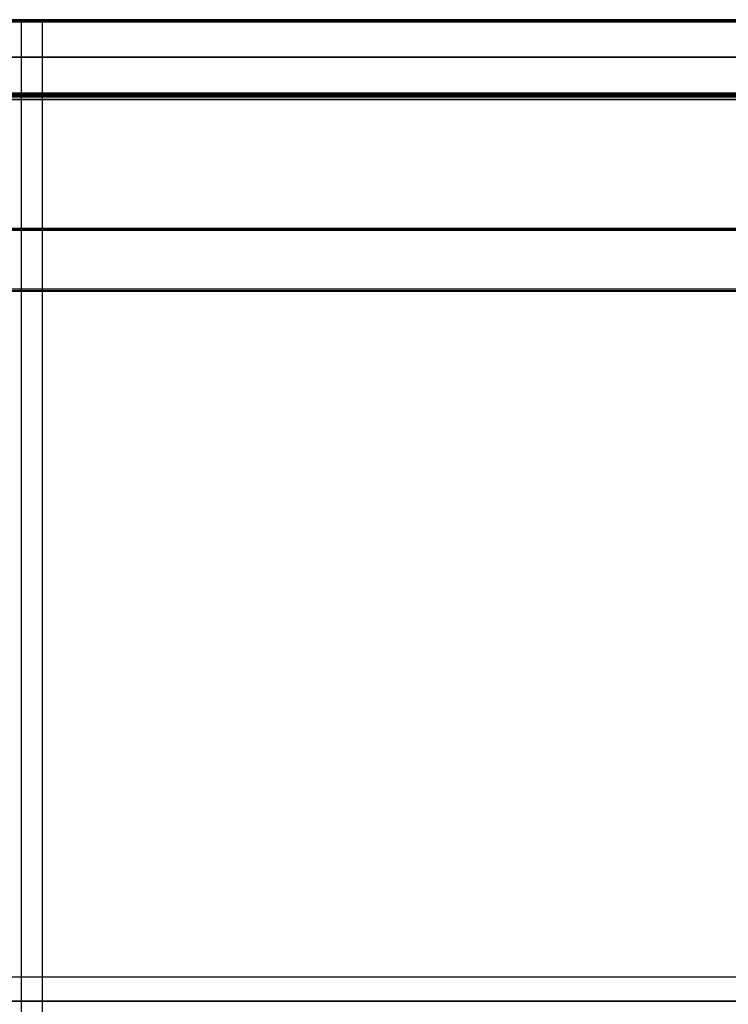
# Model space of a CAD drawing. Header units: millimetres. Extents: x 7375 to 8710, y 0 to 470.
# Tile 12 of 15: x 8370 to 8540, y 234 to 470. Entities that reach past the tile are written whole.
import ezdxf

# ---------------------------------------------------------------- set-up
doc = ezdxf.new("R2010")
doc.units = ezdxf.units.MM
doc.layers.add('ripiani', color=18, linetype='Continuous', true_color=0x4c0000)
doc.layers.add('struttura', color=18, linetype='Continuous', true_color=0x4c0000)

msp = doc.modelspace()

# ---------------------------------------------------------------- linework, layer by layer
at = {"layer": 'ripiani'}
for p, q in [((8680.42, 450.86, 443.5), (8052.83, 450.86, 443.5)), ((8052.83, 240.86, 439.5), (8680.42, 240.86, 439.5)), ((8052.83, 240.86, 447.5), (8680.42, 240.86, 447.5))]:
    msp.add_line(p, q, dxfattribs=at)
for points in [[(8680.42, 450.86, 439.5), (8366.63, 450.86, 439.5), (8052.83, 450.86, 439.5)], [(8052.83, 450.86, 447.5), (8366.63, 450.86, 447.5), (8680.42, 450.86, 447.5)]]:
    msp.add_open_spline(points, degree=2, dxfattribs=at)
at = {"layer": 'struttura'}
for p, q in [((8699.11, 470, 410), (8042.15, 470, 410)), ((8709.15, 470, 745), (8042.15, 470, 745)), ((8709.15, 470, 75), (8042.15, 470, 75)), ((8370.63, 470, 80.5), (8370.63, 470, 739.5)), ((8370.63, 452.5, 740), (8370.63, 469.5, 740)), ((8370.63, 452.5, 80), (8370.63, 469.5, 80)), ((8375.65, 470, 740.5), (8375.65, 470, 749.5)), ((8375.65, 470, 70.5), (8375.65, 470, 79.5)), ((8375.65, 0.5, 750), (8375.65, 469.5, 750)), ((8375.65, 0.5, 740), (8375.65, 469.5, 740)), ((8375.65, 0.5, 80), (8375.65, 469.5, 80)), ((8375.65, 0.5, 70), (8375.65, 469.5, 70)), ((8699.11, 461, 740), (8042.15, 461, 740)), ((8042.15, 461, 80), (8699.11, 461, 80)), ((8699.11, 452, 410), (8042.15, 452, 410)), ((8681.04, 452, 89), (8042.15, 452, 89)), ((8699.11, 452, 731), (8042.15, 452, 731)), ((8370.63, 452, 739.5), (8370.63, 452, 80.5)), ((8370.63, 452, 722.5), (8370.63, 452, 739.5)), ((8370.63, 15.5, 740), (8370.63, 451.5, 740)), ((8370.63, 15.5, 722), (8370.63, 451.5, 722)), ((8658.95, 420, 40), (8042.15, 420, 40)), ((8643.88, 405, 40), (8042.15, 405, 40)), ((8709.15, 235, 750), (8042.15, 235, 750)), ((8042.15, 235, 740), (8709.15, 235, 740)), ((8709.15, 235, 80), (8042.15, 235, 80)), ((8042.15, 235, 70), (8709.15, 235, 70))]:
    msp.add_line(p, q, dxfattribs=at)
for points in [[(8042.15, 470, 739.5), (8370.63, 470, 739.5), (8699.11, 470, 739.5)], [(8699.11, 470, 80.5), (8370.63, 470, 80.5), (8042.15, 470, 80.5)], [(8042.15, 470, 749.5), (8375.65, 470, 749.5), (8709.15, 470, 749.5)], [(8709.15, 470, 740.5), (8375.65, 470, 740.5), (8042.15, 470, 740.5)], [(8709.15, 470, 70.5), (8375.65, 470, 70.5), (8042.15, 470, 70.5)], [(8709.15, 470, 79.5), (8375.65, 470, 79.5), (8042.15, 470, 79.5)], [(8699.11, 469.85, 80.15), (8370.63, 469.85, 80.15), (8042.15, 469.85, 80.15)], [(8042.15, 469.85, 739.85), (8370.63, 469.85, 739.85), (8699.11, 469.85, 739.85)], [(8709.15, 469.85, 740.15), (8375.65, 469.85, 740.15), (8042.15, 469.85, 740.15)], [(8042.15, 469.85, 749.85), (8375.65, 469.85, 749.85), (8709.15, 469.85, 749.85)], [(8709.15, 469.85, 70.15), (8375.65, 469.85, 70.15), (8042.15, 469.85, 70.15)], [(8042.15, 469.85, 79.85), (8375.65, 469.85, 79.85), (8709.15, 469.85, 79.85)], [(8042.15, 469.5, 80), (8370.63, 469.5, 80), (8699.11, 469.5, 80)], [(8042.15, 469.5, 740), (8370.63, 469.5, 740), (8699.11, 469.5, 740)], [(8709.15, 469.5, 740), (8375.65, 469.5, 740), (8042.15, 469.5, 740)], [(8042.15, 469.5, 750), (8375.65, 469.5, 750), (8709.15, 469.5, 750)], [(8709.15, 469.5, 80), (8375.65, 469.5, 80), (8042.15, 469.5, 80)], [(8709.15, 469.5, 70), (8375.65, 469.5, 70), (8042.15, 469.5, 70)], [(8042.15, 452.5, 740), (8370.63, 452.5, 740), (8699.11, 452.5, 740)], [(8042.15, 452.5, 80), (8370.63, 452.5, 80), (8699.11, 452.5, 80)], [(8699.11, 452.15, 80.15), (8370.63, 452.15, 80.15), (8042.15, 452.15, 80.15)], [(8042.15, 452.15, 739.85), (8370.63, 452.15, 739.85), (8699.11, 452.15, 739.85)], [(8699.11, 452, 739.5), (8370.63, 452, 739.5), (8042.15, 452, 739.5)], [(8699.11, 452, 80.5), (8370.63, 452, 80.5), (8042.15, 452, 80.5)], [(8681.04, 452, 97.5), (8361.6, 452, 97.5), (8042.15, 452, 97.5)], [(8042.15, 452, 80.5), (8361.6, 452, 80.5), (8681.04, 452, 80.5)], [(8699.11, 452, 722.5), (8370.63, 452, 722.5), (8042.15, 452, 722.5)], [(8699.11, 452, 739.5), (8370.63, 452, 739.5), (8042.15, 452, 739.5)], [(8042.15, 451.85, 97.85), (8361.6, 451.85, 97.85), (8681.04, 451.85, 97.85)], [(8681.04, 451.85, 80.15), (8361.6, 451.85, 80.15), (8042.15, 451.85, 80.15)], [(8699.11, 451.85, 722.15), (8370.63, 451.85, 722.15), (8042.15, 451.85, 722.15)], [(8042.15, 451.85, 739.85), (8370.63, 451.85, 739.85), (8699.11, 451.85, 739.85)], [(8042.15, 451.5, 98), (8361.6, 451.5, 98), (8681.04, 451.5, 98)], [(8681.04, 451.5, 80), (8361.6, 451.5, 80), (8042.15, 451.5, 80)], [(8699.11, 451.5, 740), (8370.63, 451.5, 740), (8042.15, 451.5, 740)], [(8699.11, 451.5, 722), (8370.63, 451.5, 722), (8042.15, 451.5, 722)], [(8042.15, 420, 69.5), (8350.55, 420, 69.5), (8658.95, 420, 69.5)], [(8658.95, 420, 10.5), (8350.55, 420, 10.5), (8042.15, 420, 10.5)], [(8042.15, 419.85, 10.15), (8350.55, 419.85, 10.15), (8658.95, 419.85, 10.15)], [(8042.15, 419.85, 69.85), (8350.55, 419.85, 69.85), (8658.95, 419.85, 69.85)], [(8658.95, 419.5, 70), (8350.55, 419.5, 70), (8042.15, 419.5, 70)], [(8658.95, 419.5, 10), (8350.55, 419.5, 10), (8042.15, 419.5, 10)], [(8643.88, 405.5, 10), (8343.02, 405.5, 10), (8042.15, 405.5, 10)], [(8643.88, 405.5, 70), (8343.02, 405.5, 70), (8042.15, 405.5, 70)], [(8042.15, 405.15, 10.15), (8343.02, 405.15, 10.15), (8643.88, 405.15, 10.15)], [(8042.15, 405.15, 69.85), (8343.02, 405.15, 69.85), (8643.88, 405.15, 69.85)], [(8042.15, 405, 10.5), (8343.02, 405, 10.5), (8643.88, 405, 10.5)], [(8042.15, 405, 69.5), (8343.02, 405, 69.5), (8643.88, 405, 69.5)]]:
    msp.add_open_spline(points, degree=2, dxfattribs=at)
at = {"layer": 'struttura', "extrusion": (-1, -1.75776e-24, -3.63798e-12)}
msp.add_rational_spline([(8370.63, 470, 80.5), (8370.63, 470, 80), (8370.63, 469.5, 80)], [1, 0.707106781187, 1], degree=2, dxfattribs=at)
at = {"layer": 'struttura', "extrusion": (-1, 7.27596e-11, 7.27596e-11)}
msp.add_rational_spline([(8370.63, 470, 739.5), (8370.63, 470, 740), (8370.63, 469.5, 740)], [1, 0.707106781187, 1], degree=2, dxfattribs=at)
at = {"layer": 'struttura', "extrusion": (1, -6.91216e-11, 6.54836e-11)}
msp.add_rational_spline([(8375.65, 470, 740.5), (8375.65, 470, 740), (8375.65, 469.5, 740)], [1, 0.707106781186, 1], degree=2, dxfattribs=at)
at = {"layer": 'struttura', "extrusion": (-1, 7.63976e-11, 6.54836e-11)}
msp.add_rational_spline([(8375.65, 470, 749.5), (8375.65, 470, 750), (8375.65, 469.5, 750)], [1, 0.707106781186, 1], degree=2, dxfattribs=at)
at = {"layer": 'struttura', "extrusion": (-1, 2.43745e-10, -2.43745e-10)}
msp.add_rational_spline([(8375.65, 470, 70.5), (8375.65, 470, 70), (8375.65, 469.5, 70)], [1, 0.707106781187, 1], degree=2, dxfattribs=at)
at = {"layer": 'struttura', "extrusion": (-1, -1.09139e-11, -7.27596e-12)}
msp.add_rational_spline([(8375.65, 470, 79.5), (8375.65, 470, 80), (8375.65, 469.5, 80)], [1, 0.707106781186, 1], degree=2, dxfattribs=at)
at = {"layer": 'struttura', "extrusion": (1, 1.74623e-10, 1.70985e-10)}
msp.add_rational_spline([(8370.63, 452, 80.5), (8370.63, 452, 80), (8370.63, 452.5, 80)], [1, 0.707106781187, 1], degree=2, dxfattribs=at)
at = {"layer": 'struttura', "extrusion": (1, -6.54836e-11, 7.27596e-11)}
msp.add_rational_spline([(8370.63, 452, 739.5), (8370.63, 452, 740), (8370.63, 452.5, 740)], [0.999999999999, 0.707106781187, 1], degree=2, dxfattribs=at)
at = {"layer": 'struttura', "extrusion": (-1, -2.00089e-10, 2.11003e-10)}
msp.add_rational_spline([(8370.63, 452, 722.5), (8370.63, 452, 722), (8370.63, 451.5, 722)], [1, 0.707106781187, 1], degree=2, dxfattribs=at)
at = {"layer": 'struttura', "extrusion": (1, 1.49157e-10, 1.45519e-10)}
msp.add_rational_spline([(8370.63, 452, 739.5), (8370.63, 452, 740), (8370.63, 451.5, 740)], [1, 0.707106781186, 1], degree=2, dxfattribs=at)

doc.saveas('drawing.dxf')
